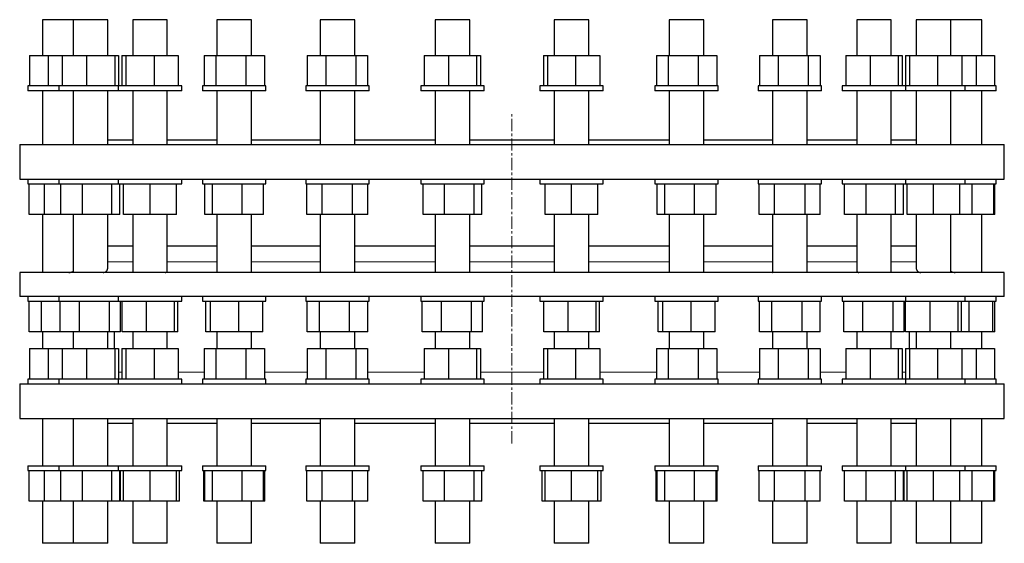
# Model space of a CAD drawing. Header units: millimetres. Extents: x 60 to 1949, y 146 to 2039.
# Tile 1 of 3: x 84 to 1109, y 146 to 691. Entities that reach past the tile are written whole.
import ezdxf

# ---------------------------------------------------------------- set-up
doc = ezdxf.new("R2010")
doc.units = ezdxf.units.MM
doc.linetypes.add('CENTERX2', pattern=[20.32, 12.7, -2.54, 2.54, -2.54])
doc.layers.add('FORMAT', color=7, linetype='Continuous')

msp = doc.modelspace()

# ---------------------------------------------------------------- linework, layer by layer
at = {"color": 7, "linetype": 'Continuous', "lineweight": 25}
for p, q in [((107.7, 691.4), (107.7, 654.3)), ((139.8, 691.4), (107.7, 691.4)), ((139.8, 691.4), (139.8, 654.3)), ((175.8, 691.4), (139.8, 691.4)), ((175.8, 654.3), (175.8, 691.4)), ((201.8, 691.4), (201.8, 654.3)), ((237.8, 691.4), (201.8, 691.4)), ((237.8, 654.3), (237.8, 691.4)), ((289.5, 691.4), (289.5, 654.3)), ((325.5, 691.4), (289.5, 691.4)), ((325.5, 654.3), (325.5, 691.4)), ((396.9, 691.4), (396.9, 654.3)), ((432.9, 691.4), (396.9, 691.4)), ((432.9, 654.3), (432.9, 691.4)), ((516.6, 691.4), (516.6, 654.3)), ((552.6, 691.4), (516.6, 691.4)), ((552.6, 654.3), (552.6, 691.4)), ((640.6, 691.4), (640.6, 654.3)), ((676.6, 691.4), (640.6, 691.4)), ((676.6, 654.3), (676.6, 691.4)), ((760.4, 691.4), (760.4, 654.3)), ((760.6, 691.4), (760.4, 691.4)), ((796.4, 691.4), (760.6, 691.4)), ((796.4, 654.3), (796.4, 691.4)), ((867.8, 691.4), (867.8, 654.3)), ((869.4, 691.4), (867.8, 691.4)), ((903.8, 691.4), (869.4, 691.4)), ((903.8, 654.3), (903.8, 691.4)), ((955.5, 691.4), (955.5, 654.3)), ((959.6, 691.4), (955.5, 691.4)), ((991.5, 691.4), (959.6, 691.4)), ((991.5, 654.3), (991.5, 691.4)), ((1017.5, 691.4), (1017.5, 654.3)), ((1025, 691.4), (1017.5, 691.4)), ((1053.5, 691.4), (1025, 691.4)), ((1053.5, 654.3), (1053.5, 691.4)), ((1061.3, 691.4), (1053.5, 691.4)), ((1085.6, 691.4), (1061.3, 691.4)), ((1085.6, 654.3), (1085.6, 691.4)), ((94.2, 654.3), (94.2, 622.5)), ((94.2, 654.3), (113.6, 654.3)), ((94.2, 654.3), (94.2, 622.5)), ((94.2, 654.3), (94.2, 654.3)), ((113.6, 654.3), (113.6, 622.5)), ((113.6, 654.3), (128.5, 654.3)), ((128.5, 654.3), (128.5, 622.5)), ((128.5, 654.3), (153.7, 654.3)), ((153.7, 654.3), (153.7, 622.5)), ((153.7, 654.3), (183, 654.3)), ((183, 654.3), (183, 622.5)), ((183, 654.3), (187.1, 654.3)), ((187.1, 654.3), (187.1, 622.5)), ((187.1, 654.3), (187.1, 654.3)), ((187.1, 654.3), (187.1, 622.5)), ((190.4, 654.3), (190.4, 622.5)), ((190.4, 654.3), (194.6, 654.3)), ((194.6, 654.3), (194.6, 622.5)), ((194.6, 654.3), (224, 654.3)), ((224, 654.3), (224, 622.5)), ((224, 654.3), (249.1, 654.3)), ((249.1, 654.3), (249.1, 622.5)), ((276, 654.3), (276, 622.5)), ((276, 654.3), (288.2, 654.3)), ((288.2, 654.3), (288.2, 622.5)), ((288.2, 654.3), (319.6, 654.3)), ((319.6, 654.3), (319.6, 622.5)), ((319.6, 654.3), (339, 654.3)), ((339, 654.3), (339, 622.5)), ((383.4, 654.3), (383.4, 622.5)), ((383.4, 654.3), (402.7, 654.3)), ((383.4, 654.3), (383.4, 622.5)), ((383.4, 654.3), (383.4, 654.3)), ((402.7, 654.3), (402.7, 622.5)), ((402.7, 654.3), (434.2, 654.3)), ((434.2, 654.3), (434.2, 622.5)), ((434.2, 654.3), (446.3, 654.3)), ((446.3, 654.3), (446.3, 622.5)), ((446.3, 654.3), (446.3, 654.3)), ((446.3, 654.3), (446.3, 622.5)), ((505.3, 654.3), (505.3, 622.5)), ((505.3, 654.3), (530.5, 654.3)), ((505.3, 654.3), (505.3, 622.5)), ((505.3, 654.3), (505.3, 654.3)), ((530.5, 654.3), (530.5, 622.5)), ((530.5, 654.3), (559.8, 654.3)), ((559.8, 654.3), (559.8, 622.5)), ((559.8, 654.3), (564, 654.3)), ((564, 654.3), (564, 622.5)), ((564, 654.3), (564, 622.5)), ((564, 654.3), (564, 654.3)), ((629.3, 654.3), (629.3, 622.5)), ((629.3, 654.3), (633.5, 654.3)), ((633.5, 654.3), (633.5, 622.5)), ((633.5, 654.3), (662.8, 654.3)), ((662.8, 654.3), (662.8, 622.5)), ((662.8, 654.3), (688, 654.3)), ((688, 654.3), (688, 622.5)), ((746.9, 654.3), (746.9, 622.5)), ((746.9, 654.3), (759.1, 654.3)), ((759.1, 654.3), (759.1, 622.5)), ((759.1, 654.3), (790.6, 654.3)), ((790.6, 654.3), (790.6, 622.5)), ((790.6, 654.3), (809.9, 654.3)), ((809.9, 654.3), (809.9, 622.5)), ((854.3, 654.3), (854.3, 622.5)), ((854.3, 654.3), (873.7, 654.3)), ((854.3, 654.3), (854.3, 622.5)), ((854.3, 654.3), (854.3, 654.3)), ((873.7, 654.3), (873.7, 622.5)), ((873.7, 654.3), (905.1, 654.3)), ((905.1, 654.3), (905.1, 622.5)), ((905.1, 654.3), (917.3, 654.3)), ((917.3, 654.3), (917.3, 622.5)), ((917.3, 654.3), (917.3, 622.5)), ((917.3, 654.3), (917.3, 654.3)), ((944.1, 654.3), (944.1, 622.5)), ((944.1, 654.3), (969.4, 654.3)), ((944.1, 654.3), (944.1, 622.5)), ((944.1, 654.3), (944.1, 654.3)), ((969.4, 654.3), (969.4, 622.5)), ((969.4, 654.3), (998.7, 654.3)), ((998.7, 654.3), (998.7, 622.5)), ((998.7, 654.3), (1002.8, 654.3)), ((1002.8, 654.3), (1002.8, 622.5)), ((1002.8, 654.3), (1002.8, 622.5)), ((1002.8, 654.3), (1002.8, 654.3)), ((1006.1, 654.3), (1006.1, 622.5)), ((1006.1, 654.3), (1010.3, 654.3)), ((1010.3, 654.3), (1010.3, 622.5)), ((1010.3, 654.3), (1039.6, 654.3)), ((1039.6, 654.3), (1039.6, 622.5)), ((1039.6, 654.3), (1064.8, 654.3)), ((1064.8, 654.3), (1064.8, 622.5)), ((1064.8, 654.3), (1079.7, 654.3)), ((1079.7, 654.3), (1079.7, 622.5)), ((1079.7, 654.3), (1099, 654.3)), ((1099, 654.3), (1099, 622.5)), ((92.7, 622.5), (92.7, 617.5)), ((124.8, 622.5), (92.7, 622.5)), ((124.8, 617.5), (92.7, 617.5)), ((107.7, 617.5), (107.7, 561.4)), ((124.8, 622.5), (124.8, 617.5)), ((186.8, 622.5), (124.8, 622.5)), ((186.8, 617.5), (124.8, 617.5)), ((139.8, 617.5), (139.8, 561.4)), ((175.8, 561.4), (175.8, 617.5)), ((186.8, 622.5), (186.8, 617.5)), ((252.8, 622.5), (186.8, 622.5)), ((252.8, 617.5), (186.8, 617.5)), ((201.8, 617.5), (201.8, 561.4)), ((237.8, 561.4), (237.8, 617.5)), ((252.8, 617.5), (252.8, 622.5)), ((274.5, 622.5), (274.5, 617.5)), ((340.5, 622.5), (274.5, 622.5)), ((340.5, 617.5), (274.5, 617.5)), ((289.5, 617.5), (289.5, 561.4)), ((325.5, 561.4), (325.5, 617.5)), ((340.5, 617.5), (340.5, 622.5)), ((381.9, 622.5), (381.9, 617.5)), ((447.9, 622.5), (381.9, 622.5)), ((447.9, 617.5), (381.9, 617.5)), ((396.9, 617.5), (396.9, 561.4)), ((432.9, 561.4), (432.9, 617.5)), ((447.9, 617.5), (447.9, 622.5)), ((501.6, 622.5), (501.6, 617.5)), ((567.6, 622.5), (501.6, 622.5)), ((567.6, 617.5), (501.6, 617.5)), ((516.6, 617.5), (516.6, 561.4)), ((552.6, 561.4), (552.6, 617.5)), ((567.6, 617.5), (567.6, 622.5)), ((625.6, 622.5), (625.6, 617.5)), ((691.6, 622.5), (625.6, 622.5)), ((691.6, 617.5), (625.6, 617.5)), ((640.6, 617.5), (640.6, 561.4)), ((676.6, 561.4), (676.6, 617.5)), ((691.6, 617.5), (691.6, 622.5)), ((745.4, 622.5), (745.4, 617.5)), ((811.4, 622.5), (745.4, 622.5)), ((811.4, 617.5), (745.4, 617.5)), ((760.4, 617.5), (760.4, 561.4)), ((796.4, 561.4), (796.4, 617.5)), ((811.4, 617.5), (811.4, 622.5)), ((852.8, 622.5), (852.8, 617.5)), ((853.1, 622.5), (852.8, 622.5)), ((853.1, 617.5), (852.8, 617.5)), ((918.8, 622.5), (853.1, 622.5)), ((918.8, 617.5), (853.1, 617.5)), ((867.8, 617.5), (867.8, 561.4)), ((903.8, 561.4), (903.8, 617.5)), ((918.8, 617.5), (918.8, 622.5)), ((940.5, 622.5), (940.5, 617.5)), ((943, 622.5), (940.5, 622.5)), ((943, 617.5), (940.5, 617.5)), ((1006.5, 622.5), (943, 622.5)), ((1006.5, 617.5), (943, 617.5)), ((955.5, 617.5), (955.5, 561.4)), ((991.5, 561.4), (991.5, 617.5)), ((1006.5, 617.5), (1006.5, 622.5)), ((1009.3, 622.5), (1006.5, 622.5)), ((1009.3, 617.5), (1006.5, 617.5)), ((1068.5, 622.5), (1009.3, 622.5)), ((1068.5, 617.5), (1009.3, 617.5)), ((1017.5, 617.5), (1017.5, 561.4)), ((1053.5, 561.4), (1053.5, 617.5)), ((1068.5, 617.5), (1068.5, 622.5)), ((1100.6, 622.5), (1068.5, 622.5)), ((1100.6, 617.5), (1068.5, 617.5)), ((1085.6, 561.4), (1085.6, 617.5)), ((1100.6, 617.5), (1100.6, 622.5)), ((175.8, 566.4), (201.8, 566.4)), ((237.8, 566.4), (289.5, 566.4)), ((325.5, 566.4), (396.9, 566.4)), ((432.9, 566.4), (516.6, 566.4)), ((552.6, 566.4), (640.6, 566.4)), ((676.6, 566.4), (760.4, 566.4)), ((796.4, 566.4), (867.8, 566.4)), ((903.8, 566.4), (955.5, 566.4)), ((991.5, 566.4), (1017.5, 566.4)), ((84.1, 561.4), (84.1, 525.4)), ((84.1, 561.4), (1109.1, 561.4)), ((1109.1, 525.4), (1109.1, 561.4)), ((84.1, 525.4), (1109.1, 525.4)), ((92.7, 525.4), (92.7, 520.4)), ((124.8, 525.4), (124.8, 520.4)), ((186.8, 525.4), (186.8, 520.4)), ((252.8, 520.4), (252.8, 525.4)), ((274.5, 525.4), (274.5, 520.4)), ((340.5, 520.4), (340.5, 525.4)), ((381.9, 525.4), (381.9, 520.4)), ((447.9, 520.4), (447.9, 525.4)), ((501.6, 525.4), (501.6, 520.4)), ((567.6, 520.4), (567.6, 525.4)), ((625.6, 525.4), (625.6, 520.4)), ((691.6, 520.4), (691.6, 525.4)), ((745.4, 525.4), (745.4, 520.4)), ((811.4, 520.4), (811.4, 525.4)), ((852.8, 525.4), (852.8, 520.4)), ((918.8, 520.4), (918.8, 525.4)), ((940.5, 525.4), (940.5, 520.4)), ((1006.5, 520.4), (1006.5, 525.4)), ((1068.5, 520.4), (1068.5, 525.4)), ((1100.6, 520.4), (1100.6, 525.4)), ((92.7, 520.4), (124.8, 520.4)), ((93.9, 488.6), (93.9, 520.4)), ((109.8, 488.6), (109.8, 520.4)), ((124.8, 520.4), (125.9, 520.4)), ((125.9, 520.4), (186.8, 520.4)), ((127.1, 488.6), (127.1, 520.4)), ((149.6, 488.6), (149.6, 520.4)), ((180.2, 488.6), (180.2, 520.4)), ((186.8, 520.4), (191.2, 520.4)), ((188.5, 488.6), (188.5, 520.4)), ((191.2, 520.4), (252.8, 520.4)), ((192.3, 488.6), (192.3, 520.4)), ((219.8, 488.6), (219.8, 520.4)), ((247.3, 488.6), (247.3, 520.4)), ((274.5, 520.4), (284.1, 520.4)), ((276.8, 488.6), (276.8, 520.4)), ((284.1, 520.4), (340.5, 520.4)), ((285, 488.6), (285, 520.4)), ((315.7, 488.6), (315.7, 520.4)), ((338.1, 488.6), (338.1, 520.4)), ((381.9, 520.4), (398.4, 520.4)), ((383.1, 488.6), (383.1, 520.4)), ((398.4, 520.4), (447.9, 520.4)), ((399, 488.6), (399, 520.4)), ((430.7, 488.6), (430.7, 520.4)), ((446.6, 488.6), (446.6, 520.4)), ((501.6, 520.4), (526.1, 520.4)), ((504, 488.6), (504, 520.4)), ((526.1, 520.4), (567.6, 520.4)), ((526.4, 488.6), (526.4, 520.4)), ((557.1, 488.6), (557.1, 520.4)), ((565.3, 488.6), (565.3, 520.4)), ((625.6, 520.4), (658.6, 520.4)), ((631.1, 488.6), (631.1, 520.4)), ((658.6, 520.4), (691.6, 520.4)), ((658.6, 488.6), (658.6, 520.4)), ((686.1, 488.6), (686.1, 520.4)), ((745.4, 520.4), (786.9, 520.4)), ((747.7, 488.6), (747.7, 520.4)), ((755.9, 488.6), (755.9, 520.4)), ((786.6, 488.6), (786.6, 520.4)), ((786.9, 520.4), (811.4, 520.4)), ((809.1, 488.6), (809.1, 520.4)), ((852.8, 520.4), (902.3, 520.4)), ((854, 488.6), (854, 520.4)), ((869.9, 488.6), (869.9, 520.4)), ((901.7, 488.6), (901.7, 520.4)), ((902.3, 520.4), (918.8, 520.4)), ((917.5, 488.6), (917.5, 520.4)), ((940.5, 520.4), (996.8, 520.4)), ((942.8, 488.6), (942.8, 520.4)), ((965.3, 488.6), (965.3, 520.4)), ((995.9, 488.6), (995.9, 520.4)), ((996.8, 520.4), (1006.5, 520.4)), ((1004.1, 488.6), (1004.1, 520.4)), ((1006.5, 520.4), (1064, 520.4)), ((1008, 488.6), (1008, 520.4)), ((1035.5, 488.6), (1035.5, 520.4)), ((1063, 488.6), (1063, 520.4)), ((1064, 520.4), (1068.5, 520.4)), ((1068.5, 520.4), (1099.4, 520.4)), ((1075.8, 488.6), (1075.8, 520.4)), ((1098.2, 488.6), (1098.2, 520.4)), ((1099.3, 488.6), (1099.3, 520.4)), ((1099.4, 520.4), (1100.6, 520.4)), ((109.8, 488.6), (93.9, 488.6)), ((107.7, 488.6), (107.7, 428.3)), ((127.1, 488.6), (109.8, 488.6)), ((149.6, 488.6), (127.1, 488.6)), ((139.8, 488.6), (139.8, 428.3)), ((180.2, 488.6), (149.6, 488.6)), ((175.8, 432.9), (175.8, 488.6)), ((188.5, 488.6), (180.2, 488.6)), ((219.8, 488.6), (192.3, 488.6)), ((201.8, 488.6), (201.8, 428.3)), ((247.3, 488.6), (219.8, 488.6)), ((237.8, 430.6), (237.8, 488.6)), ((285, 488.6), (276.8, 488.6)), ((315.7, 488.6), (285, 488.6)), ((289.5, 488.6), (289.5, 428.3)), ((338.1, 488.6), (315.7, 488.6)), ((325.5, 428.9), (325.5, 488.6)), ((399, 488.6), (383.1, 488.6)), ((396.9, 488.6), (396.9, 428.3)), ((430.7, 488.6), (399, 488.6)), ((446.6, 488.6), (430.7, 488.6)), ((432.9, 428.3), (432.9, 488.6)), ((526.4, 488.6), (504, 488.6)), ((516.6, 488.6), (516.6, 428.3)), ((557.1, 488.6), (526.4, 488.6)), ((552.6, 428.3), (552.6, 488.6)), ((565.3, 488.6), (557.1, 488.6)), ((658.6, 488.6), (631.1, 488.6)), ((640.6, 488.6), (640.6, 428.3)), ((686.1, 488.6), (658.6, 488.6)), ((676.6, 428.3), (676.6, 488.6)), ((755.9, 488.6), (747.7, 488.6)), ((786.6, 488.6), (755.9, 488.6)), ((760.4, 488.6), (760.4, 428.3)), ((809.1, 488.6), (786.6, 488.6)), ((796.4, 428.3), (796.4, 488.6)), ((869.9, 488.6), (854, 488.6)), ((867.8, 488.6), (867.8, 428.9)), ((901.7, 488.6), (869.9, 488.6)), ((917.5, 488.6), (901.7, 488.6)), ((903.8, 428.3), (903.8, 488.6)), ((965.3, 488.6), (942.8, 488.6)), ((955.5, 488.6), (955.5, 430.6)), ((995.9, 488.6), (965.3, 488.6)), ((991.5, 428.3), (991.5, 488.6)), ((1004.1, 488.6), (995.9, 488.6)), ((1035.5, 488.6), (1008, 488.6)), ((1017.5, 488.6), (1017.5, 432.9)), ((1063, 488.6), (1035.5, 488.6)), ((1053.5, 428.3), (1053.5, 488.6)), ((1075.8, 488.6), (1063, 488.6)), ((1098.2, 488.6), (1075.8, 488.6)), ((1085.6, 428.3), (1085.6, 488.6)), ((1099.3, 488.6), (1098.2, 488.6)), ((201.8, 455.8), (175.8, 455.8)), ((289.5, 455.8), (237.8, 455.8)), ((396.9, 455.8), (325.5, 455.8)), ((516.6, 455.8), (432.9, 455.8)), ((640.6, 455.8), (552.6, 455.8)), ((760.4, 455.8), (676.6, 455.8)), ((867.8, 455.8), (796.4, 455.8)), ((955.5, 455.8), (903.8, 455.8)), ((1017.5, 455.8), (991.5, 455.8)), ((84.1, 428.3), (84.1, 403.3)), ((1109.1, 428.3), (84.1, 428.3)), ((1109.1, 403.3), (1109.1, 428.3)), ((1109.1, 403.3), (84.1, 403.3)), ((92.7, 403.3), (92.7, 398.3)), ((124.8, 403.3), (124.8, 398.3)), ((186.8, 403.3), (186.8, 398.3)), ((252.8, 398.3), (252.8, 403.3)), ((274.5, 403.3), (274.5, 398.3)), ((340.5, 398.3), (340.5, 403.3)), ((381.9, 403.3), (381.9, 398.3)), ((447.9, 398.3), (447.9, 403.3)), ((501.6, 403.3), (501.6, 398.3)), ((567.6, 398.3), (567.6, 403.3)), ((625.6, 403.3), (625.6, 398.3)), ((691.6, 398.3), (691.6, 403.3)), ((745.4, 403.3), (745.4, 398.3)), ((811.4, 398.3), (811.4, 403.3)), ((852.8, 403.3), (852.8, 398.3)), ((918.8, 398.3), (918.8, 403.3)), ((940.5, 403.3), (940.5, 398.3)), ((1006.5, 398.3), (1006.5, 403.3)), ((1068.5, 398.3), (1068.5, 403.3)), ((1100.6, 398.3), (1100.6, 403.3)), ((92.7, 398.3), (124.8, 398.3)), ((94.1, 366.5), (94.1, 398.3)), ((106.9, 366.5), (106.9, 398.3)), ((124.8, 398.3), (125.2, 398.3)), ((125.2, 398.3), (186.8, 398.3)), ((126.4, 366.5), (126.4, 398.3)), ((146.3, 366.5), (146.3, 398.3)), ((177.6, 366.5), (177.6, 398.3)), ((186.8, 398.3), (189.6, 398.3)), ((189.2, 366.5), (189.2, 398.3)), ((189.6, 398.3), (252.8, 398.3)), ((190.7, 366.5), (190.7, 398.3)), ((216.3, 366.5), (216.3, 398.3)), ((245.4, 366.5), (245.4, 398.3)), ((248.9, 366.5), (248.9, 398.3)), ((274.5, 398.3), (281.7, 398.3)), ((277.9, 366.5), (277.9, 398.3)), ((281.7, 398.3), (340.5, 398.3)), ((282.7, 366.5), (282.7, 398.3)), ((312.3, 366.5), (312.3, 398.3)), ((337.1, 366.5), (337.1, 398.3)), ((381.9, 398.3), (395.3, 398.3)), ((383.3, 366.5), (383.3, 398.3)), ((395.3, 398.3), (447.9, 398.3)), ((396.1, 366.5), (396.1, 398.3)), ((427.6, 366.5), (427.6, 398.3)), ((446.4, 366.5), (446.4, 398.3)), ((501.6, 398.3), (522.6, 398.3)), ((503.2, 366.5), (503.2, 398.3)), ((522.6, 398.3), (567.6, 398.3)), ((523.1, 366.5), (523.1, 398.3)), ((554.5, 366.5), (554.5, 398.3)), ((566, 366.5), (566, 398.3)), ((625.6, 398.3), (655, 398.3)), ((629.6, 366.5), (629.6, 398.3)), ((655, 398.3), (691.6, 398.3)), ((655.2, 366.5), (655.2, 398.3)), ((684.2, 366.5), (684.2, 398.3)), ((687.7, 366.5), (687.7, 398.3)), ((745.4, 398.3), (783.4, 398.3)), ((748.8, 366.5), (748.8, 398.3)), ((753.6, 366.5), (753.6, 398.3)), ((783.2, 366.5), (783.2, 398.3)), ((783.4, 398.3), (811.4, 398.3)), ((808, 366.5), (808, 398.3)), ((852.8, 398.3), (899.1, 398.3)), ((854.2, 366.5), (854.2, 398.3)), ((867, 366.5), (867, 398.3)), ((898.6, 366.5), (898.6, 398.3)), ((899.1, 398.3), (918.8, 398.3)), ((917.4, 366.5), (917.4, 398.3)), ((940.5, 398.3), (994.1, 398.3)), ((942.1, 366.5), (942.1, 398.3)), ((961.9, 366.5), (961.9, 398.3)), ((993.3, 366.5), (993.3, 398.3)), ((994.1, 398.3), (1006.5, 398.3)), ((1004.9, 366.5), (1004.9, 398.3)), ((1006.4, 366.5), (1006.4, 398.3)), ((1006.5, 398.3), (1062.1, 398.3)), ((1032, 366.5), (1032, 398.3)), ((1061.1, 366.5), (1061.1, 398.3)), ((1062.1, 398.3), (1068.5, 398.3)), ((1064.5, 366.5), (1064.5, 398.3)), ((1068.5, 398.3), (1098.3, 398.3)), ((1072.4, 366.5), (1072.4, 398.3)), ((1097.2, 366.5), (1097.2, 398.3)), ((1098.3, 398.3), (1100.6, 398.3)), ((1099.1, 366.5), (1099.1, 398.3)), ((106.9, 366.5), (94.1, 366.5)), ((126.4, 366.5), (106.9, 366.5)), ((107.7, 366.5), (107.7, 349.2)), ((146.3, 366.5), (126.4, 366.5)), ((139.8, 366.5), (139.8, 349.2)), ((177.6, 366.5), (146.3, 366.5)), ((175.8, 349.2), (175.8, 366.5)), ((189.2, 366.5), (177.6, 366.5)), ((182.6, 366.5), (182.6, 349.2)), ((216.3, 366.5), (190.7, 366.5)), ((201.8, 366.5), (201.8, 349.2)), ((245.4, 366.5), (216.3, 366.5)), ((237.8, 349.2), (237.8, 366.5)), ((248.9, 366.5), (245.4, 366.5)), ((282.7, 366.5), (277.9, 366.5)), ((312.3, 366.5), (282.7, 366.5)), ((289.5, 366.5), (289.5, 349.2)), ((337.1, 366.5), (312.3, 366.5)), ((325.5, 349.2), (325.5, 366.5)), ((396.1, 366.5), (383.3, 366.5)), ((427.6, 366.5), (396.1, 366.5)), ((396.9, 366.5), (396.9, 349.2)), ((446.4, 366.5), (427.6, 366.5)), ((432.9, 349.2), (432.9, 366.5)), ((523.1, 366.5), (503.2, 366.5)), ((516.6, 366.5), (516.6, 349.2)), ((554.5, 366.5), (523.1, 366.5)), ((552.6, 349.2), (552.6, 366.5)), ((566, 366.5), (554.5, 366.5)), ((655.2, 366.5), (629.6, 366.5)), ((640.6, 366.5), (640.6, 349.2)), ((684.2, 366.5), (655.2, 366.5)), ((676.6, 349.2), (676.6, 366.5)), ((687.7, 366.5), (684.2, 366.5)), ((753.6, 366.5), (748.8, 366.5)), ((783.2, 366.5), (753.6, 366.5)), ((760.4, 366.5), (760.4, 349.2)), ((808, 366.5), (783.2, 366.5)), ((796.4, 349.2), (796.4, 366.5)), ((867, 366.5), (854.2, 366.5)), ((898.6, 366.5), (867, 366.5)), ((867.8, 366.5), (867.8, 349.2)), ((917.4, 366.5), (898.6, 366.5)), ((903.8, 349.2), (903.8, 366.5)), ((961.9, 366.5), (942.1, 366.5)), ((955.5, 366.5), (955.5, 349.2)), ((993.3, 366.5), (961.9, 366.5)), ((991.5, 349.2), (991.5, 366.5)), ((1004.9, 366.5), (993.3, 366.5)), ((1032, 366.5), (1006.4, 366.5)), ((1010.6, 349.2), (1010.6, 366.5)), ((1017.5, 366.5), (1017.5, 349.2)), ((1061.1, 366.5), (1032, 366.5)), ((1053.5, 349.2), (1053.5, 366.5)), ((1064.5, 366.5), (1061.1, 366.5)), ((1072.4, 366.5), (1064.5, 366.5)), ((1097.2, 366.5), (1072.4, 366.5)), ((1085.6, 349.2), (1085.6, 366.5)), ((1099.1, 366.5), (1097.2, 366.5)), ((94.2, 349.2), (94.2, 317.4)), ((94.2, 349.2), (113.6, 349.2)), ((94.2, 349.2), (94.2, 317.4)), ((94.2, 349.2), (94.2, 349.2)), ((113.6, 349.2), (113.6, 317.4)), ((113.6, 349.2), (128.5, 349.2)), ((128.5, 349.2), (128.5, 317.4)), ((128.5, 349.2), (153.7, 349.2)), ((153.7, 349.2), (153.7, 317.4)), ((153.7, 349.2), (183, 349.2)), ((183, 349.2), (183, 317.4)), ((183, 349.2), (187.1, 349.2)), ((187.1, 349.2), (187.1, 317.4)), ((190.4, 349.2), (190.4, 317.4)), ((190.4, 349.2), (194.6, 349.2)), ((194.6, 349.2), (194.6, 317.4)), ((194.6, 349.2), (224, 349.2)), ((224, 349.2), (224, 317.4)), ((224, 349.2), (249.1, 349.2)), ((249.1, 349.2), (249.1, 317.4)), ((276, 349.2), (276, 317.4)), ((276, 349.2), (288.2, 349.2)), ((288.2, 349.2), (288.2, 317.4)), ((288.2, 349.2), (319.6, 349.2)), ((319.6, 349.2), (319.6, 317.4)), ((319.6, 349.2), (339, 349.2)), ((339, 349.2), (339, 317.4)), ((383.4, 349.2), (383.4, 317.4)), ((383.4, 349.2), (402.7, 349.2)), ((402.7, 349.2), (402.7, 317.4)), ((402.7, 349.2), (434.2, 349.2)), ((434.2, 349.2), (434.2, 317.4)), ((434.2, 349.2), (446.3, 349.2)), ((446.3, 349.2), (446.3, 317.4)), ((505.3, 349.2), (505.3, 317.4)), ((505.3, 349.2), (530.5, 349.2)), ((530.5, 349.2), (530.5, 317.4)), ((530.5, 349.2), (559.8, 349.2)), ((559.8, 349.2), (559.8, 317.4)), ((559.8, 349.2), (564, 349.2)), ((564, 349.2), (564, 317.4)), ((629.3, 349.2), (629.3, 317.4)), ((629.3, 349.2), (633.5, 349.2)), ((633.5, 349.2), (633.5, 317.4)), ((633.5, 349.2), (662.8, 349.2)), ((662.8, 349.2), (662.8, 317.4)), ((662.8, 349.2), (688, 349.2)), ((688, 349.2), (688, 317.4)), ((746.9, 349.2), (746.9, 317.4)), ((746.9, 349.2), (759.1, 349.2)), ((759.1, 349.2), (759.1, 317.4)), ((759.1, 349.2), (790.6, 349.2)), ((790.6, 349.2), (790.6, 317.4)), ((790.6, 349.2), (809.9, 349.2)), ((809.9, 349.2), (809.9, 317.4)), ((854.3, 349.2), (854.3, 317.4)), ((854.3, 349.2), (873.7, 349.2)), ((873.7, 349.2), (873.7, 317.4)), ((873.7, 349.2), (905.1, 349.2)), ((905.1, 349.2), (905.1, 317.4)), ((905.1, 349.2), (917.3, 349.2)), ((917.3, 349.2), (917.3, 317.4)), ((944.1, 349.2), (944.1, 317.4)), ((944.1, 349.2), (969.4, 349.2)), ((969.4, 349.2), (969.4, 317.4)), ((969.4, 349.2), (998.7, 349.2)), ((998.7, 349.2), (998.7, 317.4)), ((998.7, 349.2), (1002.8, 349.2)), ((1002.8, 349.2), (1002.8, 317.4)), ((1006.1, 349.2), (1006.1, 317.4)), ((1006.1, 349.2), (1010.3, 349.2)), ((1010.3, 349.2), (1010.3, 317.4)), ((1010.3, 349.2), (1039.6, 349.2)), ((1039.6, 349.2), (1039.6, 317.4)), ((1039.6, 349.2), (1064.8, 349.2)), ((1064.8, 349.2), (1064.8, 317.4)), ((1064.8, 349.2), (1079.7, 349.2)), ((1079.7, 349.2), (1079.7, 317.4)), ((1079.7, 349.2), (1099, 349.2)), ((1099, 349.2), (1099, 317.4)), ((84.1, 312.4), (84.1, 276.4)), ((84.1, 312.4), (1109.1, 312.4)), ((92.7, 317.4), (92.7, 312.4)), ((124.8, 317.4), (92.7, 317.4)), ((124.8, 317.4), (124.8, 312.4)), ((186.8, 317.4), (124.8, 317.4)), ((186.8, 317.4), (186.8, 312.4)), ((252.8, 317.4), (186.8, 317.4)), ((252.8, 312.4), (252.8, 317.4)), ((274.5, 317.4), (274.5, 312.4)), ((340.5, 317.4), (274.5, 317.4)), ((340.5, 312.4), (340.5, 317.4)), ((381.9, 317.4), (381.9, 312.4)), ((447.9, 317.4), (381.9, 317.4)), ((447.9, 312.4), (447.9, 317.4)), ((501.6, 317.4), (501.6, 312.4)), ((567.6, 317.4), (501.6, 317.4)), ((567.6, 312.4), (567.6, 317.4)), ((625.6, 317.4), (625.6, 312.4)), ((691.6, 317.4), (625.6, 317.4)), ((691.6, 312.4), (691.6, 317.4)), ((745.4, 317.4), (745.4, 312.4)), ((811.4, 317.4), (745.4, 317.4)), ((811.4, 312.4), (811.4, 317.4)), ((852.8, 317.4), (852.8, 312.4)), ((853.1, 317.4), (852.8, 317.4)), ((918.8, 317.4), (853.1, 317.4)), ((918.8, 312.4), (918.8, 317.4)), ((940.5, 317.4), (940.5, 312.4)), ((943, 317.4), (940.5, 317.4)), ((1006.5, 317.4), (943, 317.4)), ((1006.5, 312.4), (1006.5, 317.4)), ((1009.3, 317.4), (1006.5, 317.4)), ((1068.5, 317.4), (1009.3, 317.4)), ((1068.5, 312.4), (1068.5, 317.4)), ((1100.6, 317.4), (1068.5, 317.4)), ((1100.6, 312.4), (1100.6, 317.4)), ((1109.1, 276.4), (1109.1, 312.4)), ((84.1, 276.4), (1109.1, 276.4)), ((107.7, 276.4), (107.7, 227.1)), ((139.8, 276.4), (139.8, 227.1)), ((175.8, 227.1), (175.8, 276.4)), ((175.8, 271.4), (201.8, 271.4)), ((201.8, 276.4), (201.8, 227.1)), ((237.8, 227.1), (237.8, 276.4)), ((237.8, 271.4), (289.5, 271.4)), ((289.5, 276.4), (289.5, 227.1)), ((325.5, 227.1), (325.5, 276.4)), ((325.5, 271.4), (396.9, 271.4)), ((396.9, 276.4), (396.9, 227.1)), ((432.9, 227.1), (432.9, 276.4)), ((432.9, 271.4), (516.6, 271.4)), ((516.6, 276.4), (516.6, 227.1)), ((552.6, 227.1), (552.6, 276.4)), ((552.6, 271.4), (640.6, 271.4)), ((640.6, 276.4), (640.6, 227.1)), ((676.6, 227.1), (676.6, 276.4)), ((676.6, 271.4), (760.4, 271.4)), ((760.4, 276.4), (760.4, 227.1)), ((796.4, 227.1), (796.4, 276.4)), ((796.4, 271.4), (867.8, 271.4)), ((867.8, 276.4), (867.8, 227.1)), ((903.8, 227.1), (903.8, 276.4)), ((903.8, 271.4), (955.5, 271.4)), ((955.5, 276.4), (955.5, 227.1)), ((991.5, 227.1), (991.5, 276.4)), ((991.5, 271.4), (1017.5, 271.4)), ((1017.5, 276.4), (1017.5, 227.1)), ((1053.5, 227.1), (1053.5, 276.4)), ((1085.6, 227.1), (1085.6, 276.4)), ((92.7, 227.1), (92.7, 222.1)), ((92.7, 227.1), (124.8, 227.1)), ((124.8, 227.1), (124.8, 222.1)), ((124.8, 227.1), (125.9, 227.1)), ((125.9, 227.1), (186.8, 227.1)), ((186.8, 227.1), (186.8, 222.1)), ((186.8, 227.1), (191.2, 227.1)), ((191.2, 227.1), (252.8, 227.1)), ((252.8, 222.1), (252.8, 227.1)), ((274.5, 227.1), (274.5, 222.1)), ((274.5, 227.1), (284.1, 227.1)), ((284.1, 227.1), (340.5, 227.1)), ((340.5, 222.1), (340.5, 227.1)), ((381.9, 227.1), (381.9, 222.1)), ((381.9, 227.1), (398.4, 227.1)), ((398.4, 227.1), (447.9, 227.1)), ((447.9, 222.1), (447.9, 227.1)), ((501.6, 227.1), (501.6, 222.1)), ((501.6, 227.1), (526.1, 227.1)), ((526.1, 227.1), (567.6, 227.1)), ((567.6, 222.1), (567.6, 227.1)), ((625.6, 227.1), (625.6, 222.1)), ((625.6, 227.1), (658.6, 227.1)), ((658.6, 227.1), (691.6, 227.1)), ((691.6, 222.1), (691.6, 227.1)), ((745.4, 227.1), (745.4, 222.1)), ((745.4, 227.1), (786.9, 227.1)), ((786.9, 227.1), (811.4, 227.1)), ((811.4, 222.1), (811.4, 227.1)), ((852.8, 227.1), (852.8, 222.1)), ((852.8, 227.1), (902.3, 227.1)), ((902.3, 227.1), (918.8, 227.1)), ((918.8, 222.1), (918.8, 227.1)), ((940.5, 227.1), (940.5, 222.1)), ((940.5, 227.1), (996.8, 227.1)), ((996.8, 227.1), (1006.5, 227.1)), ((1006.5, 222.1), (1006.5, 227.1)), ((1006.5, 227.1), (1064, 227.1)), ((1064, 227.1), (1068.5, 227.1)), ((1068.5, 222.1), (1068.5, 227.1)), ((1068.5, 227.1), (1099.4, 227.1)), ((1099.4, 227.1), (1100.6, 227.1)), ((1100.6, 222.1), (1100.6, 227.1)), ((92.7, 222.1), (124.8, 222.1)), ((93.9, 190.3), (93.9, 222.1)), ((109.8, 190.3), (109.8, 222.1)), ((124.8, 222.1), (125.9, 222.1)), ((125.9, 222.1), (186.8, 222.1)), ((127.1, 190.3), (127.1, 222.1)), ((149.6, 190.3), (149.6, 222.1)), ((180.2, 190.3), (180.2, 222.1)), ((186.8, 222.1), (191.2, 222.1)), ((188.5, 190.3), (188.5, 222.1)), ((189.1, 190.3), (189.1, 222.1)), ((191.2, 222.1), (252.8, 222.1)), ((192.3, 190.3), (192.3, 222.1)), ((219.8, 190.3), (219.8, 222.1)), ((247.3, 190.3), (247.3, 222.1)), ((250.5, 190.3), (250.5, 222.1)), ((274.5, 222.1), (284.1, 222.1)), ((275.7, 190.3), (275.7, 222.1)), ((276.8, 190.3), (276.8, 222.1)), ((284.1, 222.1), (340.5, 222.1)), ((285, 190.3), (285, 222.1)), ((315.7, 190.3), (315.7, 222.1)), ((338.1, 190.3), (338.1, 222.1)), ((339.2, 190.3), (339.2, 222.1)), ((381.9, 222.1), (398.4, 222.1)), ((383.1, 190.3), (383.1, 222.1)), ((398.4, 222.1), (447.9, 222.1)), ((399, 190.3), (399, 222.1)), ((430.7, 190.3), (430.7, 222.1)), ((446.6, 190.3), (446.6, 222.1)), ((501.6, 222.1), (526.1, 222.1)), ((504, 190.3), (504, 222.1)), ((526.1, 222.1), (567.6, 222.1)), ((526.4, 190.3), (526.4, 222.1)), ((557.1, 190.3), (557.1, 222.1)), ((565.3, 190.3), (565.3, 222.1)), ((625.6, 222.1), (658.6, 222.1)), ((628, 190.3), (628, 222.1)), ((631.1, 190.3), (631.1, 222.1)), ((658.6, 222.1), (691.6, 222.1)), ((658.6, 190.3), (658.6, 222.1)), ((686.1, 190.3), (686.1, 222.1)), ((689.3, 190.3), (689.3, 222.1)), ((745.4, 222.1), (786.9, 222.1)), ((746.6, 190.3), (746.6, 222.1)), ((747.7, 190.3), (747.7, 222.1)), ((755.9, 190.3), (755.9, 222.1)), ((786.6, 190.3), (786.6, 222.1)), ((786.9, 222.1), (811.4, 222.1)), ((809.1, 190.3), (809.1, 222.1)), ((810.2, 190.3), (810.2, 222.1)), ((852.8, 222.1), (902.3, 222.1)), ((854, 190.3), (854, 222.1)), ((869.9, 190.3), (869.9, 222.1)), ((901.7, 190.3), (901.7, 222.1)), ((902.3, 222.1), (918.8, 222.1)), ((917.5, 190.3), (917.5, 222.1)), ((940.5, 222.1), (996.8, 222.1)), ((942.8, 190.3), (942.8, 222.1)), ((965.3, 190.3), (965.3, 222.1)), ((995.9, 190.3), (995.9, 222.1)), ((996.8, 222.1), (1006.5, 222.1)), ((1004.1, 190.3), (1004.1, 222.1)), ((1004.8, 190.3), (1004.8, 222.1)), ((1006.5, 222.1), (1064, 222.1)), ((1008, 190.3), (1008, 222.1)), ((1035.5, 190.3), (1035.5, 222.1)), ((1063, 190.3), (1063, 222.1)), ((1064, 222.1), (1068.5, 222.1)), ((1068.5, 222.1), (1099.4, 222.1)), ((1075.8, 190.3), (1075.8, 222.1)), ((1098.2, 190.3), (1098.2, 222.1)), ((1099.3, 190.3), (1099.3, 222.1)), ((1099.4, 222.1), (1100.6, 222.1)), ((109.8, 190.3), (93.9, 190.3)), ((107.7, 190.3), (107.7, 146.4)), ((127.1, 190.3), (109.8, 190.3)), ((149.6, 190.3), (127.1, 190.3)), ((139.8, 190.3), (139.8, 146.4)), ((180.2, 190.3), (149.6, 190.3)), ((175.8, 146.4), (175.8, 190.3)), ((188.5, 190.3), (180.2, 190.3)), ((192.3, 190.3), (189.1, 190.3)), ((219.8, 190.3), (192.3, 190.3)), ((201.8, 190.3), (201.8, 146.4)), ((247.3, 190.3), (219.8, 190.3)), ((237.8, 146.4), (237.8, 190.3)), ((250.5, 190.3), (247.3, 190.3)), ((276.8, 190.3), (275.7, 190.3)), ((285, 190.3), (276.8, 190.3)), ((315.7, 190.3), (285, 190.3)), ((289.5, 190.3), (289.5, 146.4)), ((338.1, 190.3), (315.7, 190.3)), ((325.5, 146.4), (325.5, 190.3)), ((339.2, 190.3), (338.1, 190.3)), ((399, 190.3), (383.1, 190.3)), ((396.9, 190.3), (396.9, 146.4)), ((430.7, 190.3), (399, 190.3)), ((446.6, 190.3), (430.7, 190.3)), ((432.9, 146.4), (432.9, 190.3)), ((526.4, 190.3), (504, 190.3)), ((516.6, 190.3), (516.6, 146.4)), ((557.1, 190.3), (526.4, 190.3)), ((552.6, 146.4), (552.6, 190.3)), ((565.3, 190.3), (557.1, 190.3)), ((631.1, 190.3), (628, 190.3)), ((658.6, 190.3), (631.1, 190.3)), ((640.6, 190.3), (640.6, 146.4)), ((686.1, 190.3), (658.6, 190.3)), ((676.6, 146.4), (676.6, 190.3)), ((689.3, 190.3), (686.1, 190.3)), ((747.7, 190.3), (746.6, 190.3)), ((755.9, 190.3), (747.7, 190.3)), ((786.6, 190.3), (755.9, 190.3)), ((760.4, 190.3), (760.4, 146.4)), ((809.1, 190.3), (786.6, 190.3)), ((796.4, 146.4), (796.4, 190.3)), ((810.2, 190.3), (809.1, 190.3)), ((869.9, 190.3), (854, 190.3)), ((867.8, 190.3), (867.8, 146.4)), ((901.7, 190.3), (869.9, 190.3)), ((917.5, 190.3), (901.7, 190.3)), ((903.8, 146.4), (903.8, 190.3)), ((965.3, 190.3), (942.8, 190.3)), ((955.5, 190.3), (955.5, 146.4)), ((995.9, 190.3), (965.3, 190.3)), ((991.5, 146.4), (991.5, 190.3)), ((1004.1, 190.3), (995.9, 190.3)), ((1008, 190.3), (1004.8, 190.3)), ((1035.5, 190.3), (1008, 190.3)), ((1017.5, 190.3), (1017.5, 146.4)), ((1063, 190.3), (1035.5, 190.3)), ((1053.5, 146.4), (1053.5, 190.3)), ((1075.8, 190.3), (1063, 190.3)), ((1098.2, 190.3), (1075.8, 190.3)), ((1085.6, 146.4), (1085.6, 190.3)), ((1099.3, 190.3), (1098.2, 190.3)), ((139.8, 146.4), (107.7, 146.4)), ((175.8, 146.4), (139.8, 146.4)), ((237.8, 146.4), (201.8, 146.4)), ((325.5, 146.4), (289.5, 146.4)), ((432.9, 146.4), (396.9, 146.4)), ((552.6, 146.4), (516.6, 146.4)), ((676.6, 146.4), (640.6, 146.4)), ((760.6, 146.4), (760.4, 146.4)), ((796.4, 146.4), (760.6, 146.4)), ((869.4, 146.4), (867.8, 146.4)), ((903.8, 146.4), (869.4, 146.4)), ((959.6, 146.4), (955.5, 146.4)), ((991.5, 146.4), (959.6, 146.4)), ((1025, 146.4), (1017.5, 146.4)), ((1053.5, 146.4), (1025, 146.4)), ((1061.3, 146.4), (1053.5, 146.4)), ((1085.6, 146.4), (1061.3, 146.4))]:
    msp.add_line(p, q, dxfattribs=at)
at = {"color": 8, "linetype": 'Continuous', "lineweight": 18}
for p, q in [((175.8, 439.3), (201.8, 439.3)), ((237.8, 439.3), (289.5, 439.3)), ((325.5, 439.3), (396.9, 439.3)), ((432.9, 439.3), (516.6, 439.3)), ((552.6, 439.3), (640.6, 439.3)), ((676.6, 439.3), (760.4, 439.3)), ((796.4, 439.3), (867.8, 439.3)), ((903.8, 439.3), (955.5, 439.3)), ((991.5, 439.3), (1017.5, 439.3)), ((187.1, 324.4), (190.4, 324.4)), ((249.1, 324.4), (276, 324.4)), ((339, 324.4), (383.4, 324.4)), ((446.3, 324.4), (505.3, 324.4)), ((564, 324.4), (629.3, 324.4)), ((688, 324.4), (746.9, 324.4)), ((809.9, 324.4), (854.3, 324.4)), ((917.3, 324.4), (944.1, 324.4)), ((1002.8, 324.4), (1006.1, 324.4))]:
    msp.add_line(p, q, dxfattribs=at)
at = {"color": 7, "linetype": 'Continuous', "lineweight": 25}
for points, knots in [([(171, 428.3), (171.3, 428.4), (172, 428.4), (172.9, 428.6), (173.8, 429.1), (174.4, 429.6), (174.9, 430.1), (175.2, 430.7), (175.5, 431.3), (175.7, 432), (175.8, 432.5), (175.8, 432.8), (175.8, 432.9)], [0, 0, 0, 0, 0.0938276, 0.2204125, 0.3495658, 0.4495594, 0.5495773, 0.6523678, 0.755174, 0.8590164, 0.9628633, 1, 1, 1, 1]), ([(235.7, 428.3), (235.9, 428.4), (236.4, 428.4), (236.9, 428.6), (237.4, 429.1), (237.6, 429.6), (237.8, 430), (237.8, 430.4), (237.8, 430.6)], [0, 0, 0, 0, 0.147726, 0.347026, 0.55037, 0.707804, 0.865276, 1, 1, 1, 1]), ([(955.5, 430.6), (955.5, 430.5), (955.5, 430.1), (955.6, 429.6), (955.8, 429.2), (956.1, 428.9), (956.3, 428.7), (956.7, 428.5), (957.1, 428.4), (957.4, 428.4), (957.6, 428.3)], [0, 0, 0, 0, 0.0982613, 0.262834, 0.4273632, 0.541493, 0.6556083, 0.7726009, 0.8895751, 1, 1, 1, 1]), ([(1017.5, 432.9), (1017.5, 432.6), (1017.5, 432.2), (1017.7, 431.5), (1017.9, 430.8), (1018.3, 430.2), (1018.8, 429.6), (1019.3, 429.2), (1019.8, 428.9), (1020.4, 428.7), (1021, 428.5), (1021.6, 428.4), (1022.1, 428.4), (1022.3, 428.3)], [0, 0, 0, 0, 0.11006, 0.223305, 0.325258, 0.427198, 0.531738, 0.63625, 0.708747, 0.781236, 0.855552, 0.929856, 1, 1, 1, 1]), ([(135.2, 428.3), (135.7, 428.4), (136.6, 428.4), (137.7, 428.6), (138.7, 429), (139.3, 429.2), (139.7, 429.5), (139.8, 429.5)], [0, 0, 0, 0, 0.254061, 0.512856, 0.713385, 0.913956, 1, 1, 1, 1]), ([(325, 428.3), (325.1, 428.4), (325.3, 428.4), (325.5, 428.6), (325.4, 428.8), (325.4, 428.9)], [0, 0, 0, 0, 0.327404, 0.769112, 1, 1, 1, 1]), ([(867.8, 428.9), (867.8, 428.8), (867.8, 428.6), (867.9, 428.5), (868, 428.4), (868.2, 428.4), (868.2, 428.3)], [0, 0, 0, 0, 0.235918, 0.495483, 0.755007, 1, 1, 1, 1]), ([(1053.5, 429.5), (1053.7, 429.4), (1054.1, 429.2), (1054.9, 428.9), (1055.8, 428.6), (1056.8, 428.4), (1057.6, 428.4), (1058, 428.3)], [0, 0, 0, 0, 0.166042, 0.354587, 0.543096, 0.769942, 1, 1, 1, 1])]:
    msp.add_open_spline(points, degree=3, knots=knots, dxfattribs=at)
at = {"layer": 'FORMAT', "linetype": 'CENTERX2', "lineweight": 18}
msp.add_line((596.6, 250.3), (596.6, 594.3), dxfattribs=at)

doc.saveas('drawing.dxf')
